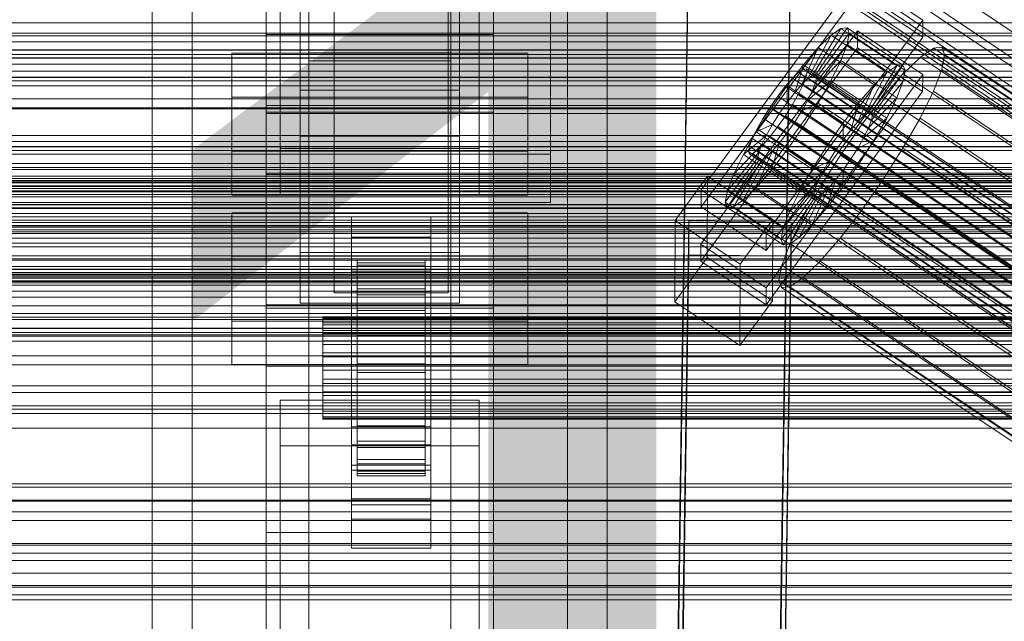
# Model space of a CAD drawing. Header units: millimetres. Extents: x -1970 to 61924, y -58230 to 6847.
# Tile 39 of 256: x -493 to -320, y -35074 to -34968. Entities that reach past the tile are written whole.
import ezdxf

# ---------------------------------------------------------------- set-up
doc = ezdxf.new("R2010")
doc.units = ezdxf.units.MM
for name, color, linetype, lineweight in [('COTAS_O', 1, 'Continuous', 0), ('COTAS_P', 1, 'Continuous', 0), ('frontal_C01', 7, 'Continuous', 0), ('frontal_C02', 7, 'Continuous', 0), ('frontal_C03', 7, 'Continuous', 0), ('frontal_mezcladora', 7, 'Continuous', 0), ('frontal_secador', 7, 'Continuous', 0)]:
    doc.layers.add(name, color=color, linetype=linetype, lineweight=lineweight)
doc.dimstyles.new('R19_100', dxfattribs={"dimtxt": 250, "dimasz": 150, "dimexe": 150, "dimexo": 80, "dimgap": 100, "dimtad": 1, "dimtih": 1, "dimtoh": 1, "dimdsep": 46, "dimcen": 0.09, "dimadec": 0, "dimazin": 0, "dimtfac": 1, "dimtdec": 4, "dimtofl": 0, "dimtmove": 0, "dimatfit": 3, "dimfxl": 1, "dimtolj": 1, "dimtzin": 0, "dimarcsym": 0})

# ---------------------------------------------------------------- blocks, each defined once
blk = doc.blocks.new('DIM_R26_43')
at = {"layer": 'COTAS_P'}
for p, q in [((-1750, -34600), (-1600, -34555)), ((2600, -34600), (2450, -34555)), ((-1750, -35500), (-1750, -34600)), ((-1750, -34600), (2600, -34600)), ((-1750, -34600), (-1600, -34645)), ((2600, -34600), (2450, -34645)), ((2600, -35500), (2600, -34600))]:
    blk.add_line(p, q, dxfattribs=at)
blk.add_text('4350 P', height=250, dxfattribs=at).set_placement((425, -34500))
blk = doc.blocks.new('DIM_R26_47')
at = {"layer": 'COTAS_P'}
for p, q in [((-850, -33400), (-150, -33400)), ((-150, -33400), (-195, -33550)), ((-150, -36000), (-150, -33400)), ((-150, -33400), (-105, -33550)), ((-150, -36000), (-195, -35850)), ((-150, -36000), (-105, -35850)), ((-850, -36000), (-150, -36000))]:
    blk.add_line(p, q, dxfattribs=at)
blk.add_text('2600 P', height=250, rotation=90, dxfattribs=at).set_placement((-250, -34700))
blk = doc.blocks.new('DIM_R26_51')
at = {"layer": 'COTAS_O'}
for p, q in [((-1480, -35300), (-1330, -35255)), ((490, -35300), (340, -35255)), ((-1480, -36000), (-1480, -35300)), ((-1480, -35300), (490, -35300)), ((-1480, -35300), (-1330, -35345)), ((490, -35300), (340, -35345)), ((490, -36000), (490, -35300))]:
    blk.add_line(p, q, dxfattribs=at)
blk.add_text('1970 O', height=250, dxfattribs=at).set_placement((-495, -35200))
blk = doc.blocks.new('DIM_R26_53')
at = {"layer": 'COTAS_O'}
for p, q in [((-1400, -35300), (-1250, -35255)), ((1400, -35300), (1250, -35255)), ((-1400, -36000), (-1400, -35300)), ((-1400, -35300), (1400, -35300)), ((-1400, -35300), (-1250, -35345)), ((1400, -35300), (1250, -35345)), ((1400, -36000), (1400, -35300))]:
    blk.add_line(p, q, dxfattribs=at)
blk.add_text('2800 O', height=250, dxfattribs=at).set_placement((0, -35200))

msp = doc.modelspace()

# ---------------------------------------------------------------- linework, layer by layer
at = {"layer": 'frontal_C01'}
for p, q in [((-470, -35975), (-470, -34599.343)), ((-463, -35975), (-463, -34599.343)), ((-397, -35975), (-397, -34599.343)), ((-390, -35975), (-390, -34599.343)), ((-450, -34970.428), (-450, -34646.889)), ((-410, -34646.889), (-410, -34970.428)), ((-450, -35018.576), (-450, -34695.038)), ((-450, -35019.521), (-450, -34695.982)), ((-410, -35018.576), (-410, -34695.038)), ((-410, -34695.982), (-410, -35019.521)), ((-442.5, -35304.951), (-442.5, -34702.151)), ((-417.5, -34702.151), (-417.5, -35304.951)), ((-447.5, -34990.458), (-447.5, -34711.197)), ((-412.5, -34711.197), (-412.5, -34990.458)), ((-447.5, -34998.546), (-447.5, -34719.286)), ((-412.5, -34998.546), (-412.5, -34719.286)), ((-442.5, -35331.131), (-442.5, -34728.332)), ((-417.5, -35331.131), (-417.5, -34728.332)), ((-450, -35058.04), (-450, -34734.501)), ((-410, -35058.04), (-410, -34734.501)), ((-444, -34980.234), (-444, -34885.653)), ((-416, -34885.653), (-416, -34980.234)), ((-444, -34893.741), (-444, -34988.322)), ((-416, -34988.322), (-416, -34893.741)), ((-378.512, -35140.762), (-375.644, -34945.651)), ((-355.541, -34945.179), (-171.232, -35069.514)), ((-357.646, -34945.896), (-360.514, -35141.007)), ((-357.863, -34949.781), (-173.554, -35074.116)), ((-378.512, -35146.154), (-375.644, -34951.044)), ((-360.514, -35146.4), (-357.646, -34951.289)), ((-352.572, -34951.804), (-168.263, -35076.138)), ((-359.326, -34953.434), (-175.016, -35077.768)), ((-359.83, -34955.889), (-175.521, -35080.223)), ((-355.584, -34954.864), (-171.275, -35079.199)), ((-359.341, -34956.979), (-175.032, -35081.313)), ((-357.893, -34956.629), (-173.584, -35080.964)), ((-410, -34970.428), (-450, -34970.428)), ((-450, -34970.428), (-450, -35018.576)), ((-450, -35293.967), (-450, -34970.428)), ((-410, -35018.576), (-410, -34970.428)), ((-410, -34970.428), (-410, -35293.967)), ((-456, -34990.98), (-456, -34973.724)), ((-456, -34973.724), (-404, -34973.724)), ((-456, -34981.428), (-456, -34973.724)), ((-404, -34973.724), (-404, -34990.98)), ((-404, -34973.724), (-404, -34981.428)), ((-416, -34980.234), (-444, -34980.234)), ((-444, -34980.234), (-444, -34988.322)), ((-416, -34988.322), (-416, -34980.234)), ((-404, -34981.428), (-456, -34981.428)), ((-456, -34981.428), (-456, -34998.684)), ((-404, -34998.684), (-404, -34981.428)), ((-450, -34995.08), (-450, -34984.295)), ((-450, -34984.295), (450, -34984.295)), ((-450, -35017.999), (-450, -34984.295)), ((-444, -34988.322), (-416, -34988.322)), ((-412.5, -34990.458), (-447.5, -34990.458)), ((-447.5, -34990.458), (-447.5, -34998.546)), ((-412.5, -34998.546), (-412.5, -34990.458)), ((-404, -34990.98), (-456, -34990.98)), ((-456, -34990.98), (-456, -34998.684)), ((-404, -34998.684), (-404, -34990.98)), ((450, -34995.08), (-450, -34995.08)), ((-450, -34995.08), (-450, -35028.784)), ((-456, -34998.684), (-404, -34998.684)), ((-447.5, -34998.546), (-412.5, -34998.546)), ((450, -35017.999), (-450, -35017.999)), ((-450, -35017.999), (-450, -35028.784)), ((-450, -35018.576), (-410, -35018.576)), ((-450, -35342.115), (-450, -35018.576)), ((-410, -35019.521), (-450, -35019.521)), ((-450, -35019.521), (-450, -35058.04)), ((-450, -35343.06), (-450, -35019.521)), ((-410, -35342.115), (-410, -35018.576)), ((-410, -35058.04), (-410, -35019.521)), ((-410, -35019.521), (-410, -35343.06)), ((-450, -35028.784), (450, -35028.784)), ((-447.5, -35042.824), (-447.5, -35034.736)), ((-447.5, -35034.736), (-412.5, -35034.736)), ((-447.5, -35313.997), (-447.5, -35034.736)), ((-412.5, -35034.736), (-412.5, -35042.824)), ((-412.5, -35034.736), (-412.5, -35313.997)), ((-412.5, -35042.824), (-447.5, -35042.824)), ((-447.5, -35322.085), (-447.5, -35042.824)), ((-412.5, -35322.085), (-412.5, -35042.824)), ((-450, -35058.04), (-410, -35058.04)), ((-450, -35381.578), (-450, -35058.04)), ((-410, -35381.578), (-410, -35058.04))]:
    msp.add_line(p, q, dxfattribs=at)
at = {"layer": 'frontal_C02'}
for p, q in [((-470, -35975), (-470, -33530.372)), ((-463, -35975), (-463, -33530.372)), ((-397, -35975), (-397, -33530.372)), ((-390, -35975), (-390, -33530.372)), ((-470, -35975), (-470, -34035.57)), ((-463, -35975), (-463, -34035.57)), ((-397, -35975), (-397, -34035.57)), ((-390, -35975), (-390, -34035.57)), ((-442.5, -34973.672), (-442.5, -34434.646)), ((-417.5, -34973.672), (-417.5, -34434.646)), ((-450, -34984.093), (-450, -34626.431)), ((-410, -34984.093), (-410, -34626.431)), ((-450, -35117.436), (-450, -34759.774)), ((-410, -34759.774), (-410, -35117.436)), ((-450, -35155.618), (-450, -34797.956)), ((-410, -35155.618), (-410, -34797.956)), ((-470, -35975), (-470, -34840.309)), ((-463, -35975), (-463, -34840.309)), ((-397, -35975), (-397, -34840.309)), ((-390, -35975), (-390, -34840.309)), ((-438, -35009.912), (-438, -34862.689)), ((-418, -34862.689), (-418, -35009.912)), ((-438, -34868.65), (-438, -35015.873)), ((-418, -35015.873), (-418, -34868.65)), ((-444, -35008.764), (-444, -34913.413)), ((-416, -34913.413), (-416, -35008.764)), ((-444, -34922.355), (-444, -35017.705)), ((-416, -35017.705), (-416, -34922.355)), ((-450, -34936.365), (-450, -34984.093)), ((-450, -35294.027), (-450, -34936.365)), ((-410, -34984.093), (-410, -34936.365)), ((-410, -34936.365), (-410, -35294.027)), ((-442.5, -34945.388), (-442.5, -34975.07)), ((-442.5, -35121.685), (-442.5, -34945.388)), ((-417.5, -34975.07), (-417.5, -34945.388)), ((-417.5, -34945.388), (-417.5, -35121.685)), ((-442.5, -34973.672), (-442.5, -34946.786)), ((-417.5, -34946.786), (-417.5, -34973.672)), ((-450, -34982.905), (-450, -34949.495)), ((-373.501, -34997.783), (-345.969, -34960.261)), ((-345.969, -34960.261), (-334.501, -34967.93)), ((-450, -34961.417), (-450, -34994.827)), ((-345.981, -34963.241), (-373.513, -35000.764)), ((-334.513, -34970.91), (-345.981, -34963.241)), ((-334.501, -34967.93), (-362.033, -35005.452)), ((-334.501, -34967.93), (-334.513, -34970.91)), ((-373.539, -35007.321), (-346.008, -34969.798)), ((-353.892, -34977.613), (-348.918, -34969.353)), ((-353.378, -34977.557), (-347.835, -34969.235)), ((-348.918, -34969.353), (-350.645, -34970.54)), ((-347.835, -34969.235), (-348.918, -34969.353)), ((-348.918, -34969.353), (-339.088, -34975.926)), ((-347.835, -34969.235), (-338.005, -34975.808)), ((-347.47, -34970.194), (-347.835, -34969.235)), ((-346.02, -34972.779), (-346.008, -34969.798)), ((-346.008, -34969.798), (-334.539, -34977.467)), ((-362.045, -35008.433), (-334.513, -34970.91)), ((-354.71, -34978.175), (-350.645, -34970.54)), ((-353.205, -34978.012), (-347.47, -34970.194)), ((-350.645, -34970.54), (-352.899, -34972.716)), ((-350.645, -34970.54), (-340.816, -34977.114)), ((-347.847, -34972.166), (-347.47, -34970.194)), ((-347.47, -34970.194), (-337.64, -34976.768)), ((-346.02, -34972.779), (-373.551, -35010.301)), ((-355.777, -34979.206), (-352.899, -34972.716)), ((-352.899, -34972.716), (-355.525, -34975.733)), ((-353.384, -34978.946), (-347.847, -34972.166)), ((-352.899, -34972.716), (-343.069, -34979.29)), ((-348.941, -34975.016), (-347.847, -34972.166)), ((-347.847, -34972.166), (-338.017, -34978.74)), ((-334.551, -34980.448), (-346.02, -34972.779)), ((-332.629, -34972.831), (-334.938, -34974.419)), ((-331.181, -34972.673), (-332.629, -34972.831)), ((-332.629, -34972.831), (-148.32, -35096.086)), ((-330.692, -34973.956), (-331.181, -34972.673)), ((-331.181, -34972.673), (-146.872, -35095.928)), ((-417.5, -34973.672), (-442.5, -34973.672)), ((-442.5, -34975.07), (-417.5, -34975.07)), ((-442.5, -35151.368), (-442.5, -34975.07)), ((-417.5, -35151.368), (-417.5, -34975.07)), ((-353.902, -34980.295), (-348.941, -34975.016)), ((-350.678, -34978.549), (-348.941, -34975.016)), ((-348.941, -34975.016), (-339.111, -34981.589)), ((-334.938, -34974.419), (-337.95, -34977.328)), ((-334.938, -34974.419), (-150.629, -35097.673)), ((-331.197, -34976.592), (-330.692, -34973.956)), ((-330.692, -34973.956), (-146.383, -35097.211)), ((-355.525, -34975.733), (-358.345, -34979.384)), ((-357.021, -34980.635), (-355.525, -34975.733)), ((-355.53, -34976.517), (-356.348, -34977.08)), ((-355.017, -34976.461), (-355.53, -34976.517)), ((-355.53, -34976.517), (-141.731, -35119.493)), ((-355.525, -34975.733), (-345.695, -34982.306)), ((-355.022, -34977.85), (-354.844, -34976.916)), ((-354.844, -34976.916), (-355.017, -34976.461)), ((-355.017, -34976.461), (-141.218, -35119.437)), ((-354.844, -34976.916), (-141.045, -35119.891)), ((-339.088, -34975.926), (-344.062, -34984.186)), ((-338.005, -34975.808), (-343.549, -34984.131)), ((-337.64, -34976.768), (-343.376, -34984.585)), ((-340.816, -34977.114), (-339.088, -34975.926)), ((-339.088, -34975.926), (-338.005, -34975.808)), ((-337.64, -34976.768), (-338.017, -34978.74)), ((-338.005, -34975.808), (-337.64, -34976.768)), ((-332.659, -34980.402), (-331.197, -34976.592)), ((-331.197, -34976.592), (-146.887, -35099.847)), ((-334.539, -34977.467), (-362.071, -35014.99)), ((-357.415, -34978.111), (-358.659, -34979.539)), ((-356.348, -34977.08), (-357.415, -34978.111)), ((-357.415, -34978.111), (-143.617, -35121.086)), ((-356.348, -34977.08), (-142.549, -35120.055)), ((-355.777, -34979.206), (-354.71, -34978.175)), ((-355.541, -34979.2), (-355.022, -34977.85)), ((-355.022, -34977.85), (-141.224, -35120.825)), ((-354.725, -34981.969), (-350.678, -34978.549)), ((-354.71, -34978.175), (-353.892, -34977.613)), ((-344.88, -34984.749), (-354.71, -34978.175)), ((-353.892, -34977.613), (-353.378, -34977.557)), ((-344.062, -34984.186), (-353.892, -34977.613)), ((-353.205, -34978.012), (-353.384, -34978.946)), ((-343.549, -34984.131), (-353.378, -34977.557)), ((-353.378, -34977.557), (-353.205, -34978.012)), ((-343.376, -34984.585), (-353.205, -34978.012)), ((-352.938, -34982.525), (-350.678, -34978.549)), ((-350.678, -34978.549), (-340.848, -34985.123)), ((-340.816, -34977.114), (-344.88, -34984.749)), ((-343.069, -34979.29), (-340.816, -34977.114)), ((-337.95, -34977.328), (-341.461, -34981.36)), ((-337.95, -34977.328), (-153.641, -35100.582)), ((-334.539, -34977.467), (-334.551, -34980.448)), ((-358.345, -34979.384), (-361.166, -34983.421)), ((-358.659, -34979.539), (-359.995, -34981.269)), ((-358.659, -34979.539), (-144.861, -35122.515)), ((-358.345, -34979.384), (-358.357, -34982.365)), ((-348.515, -34985.958), (-358.345, -34979.384)), ((-357.021, -34980.635), (-355.777, -34979.206)), ((-356.363, -34980.873), (-355.541, -34979.2)), ((-345.947, -34985.78), (-355.777, -34979.206)), ((-355.541, -34979.2), (-141.742, -35122.175)), ((-353.902, -34980.295), (-354.725, -34981.969)), ((-353.384, -34978.946), (-353.902, -34980.295)), ((-344.073, -34986.869), (-353.902, -34980.295)), ((-343.554, -34985.519), (-353.384, -34978.946)), ((-343.069, -34979.29), (-345.947, -34985.78)), ((-345.695, -34982.306), (-343.069, -34979.29)), ((-338.017, -34978.74), (-343.554, -34985.519)), ((-338.017, -34978.74), (-339.111, -34981.589)), ((-334.981, -34985.125), (-332.659, -34980.402)), ((-332.659, -34980.402), (-148.35, -35103.656)), ((-362.083, -35017.97), (-334.551, -34980.448)), ((-359.995, -34981.269), (-361.332, -34983.181)), ((-146.196, -35124.244), (-359.995, -34981.269)), ((-358.357, -34982.365), (-357.021, -34980.635)), ((-357.434, -34982.757), (-356.363, -34980.873)), ((-347.191, -34987.209), (-357.021, -34980.635)), ((-356.363, -34980.873), (-142.565, -35123.849)), ((-354.725, -34981.969), (-355.796, -34983.852)), ((-344.895, -34988.543), (-354.725, -34981.969)), ((-341.461, -34981.36), (-345.231, -34986.241)), ((-339.111, -34981.589), (-344.073, -34986.869)), ((-341.461, -34981.36), (-157.152, -35104.615)), ((-339.111, -34981.589), (-340.848, -34985.123)), ((450, -34982.905), (-450, -34982.905)), ((-450, -34982.905), (-450, -34994.827)), ((-361.166, -34983.421), (-363.797, -34987.569)), ((-361.332, -34983.181), (-362.578, -34985.146)), ((-361.332, -34983.181), (-147.533, -35126.157)), ((-359.693, -34984.277), (-361.166, -34983.421)), ((-361.166, -34983.421), (-351.336, -34989.995)), ((-359.693, -34984.277), (-358.357, -34982.365)), ((-358.68, -34984.722), (-357.434, -34982.757)), ((-358.357, -34982.365), (-348.527, -34988.938)), ((-357.434, -34982.757), (-143.635, -35125.732)), ((-355.796, -34983.852), (-357.042, -34985.817)), ((-355.796, -34983.852), (-352.938, -34982.525)), ((-345.966, -34990.426), (-355.796, -34983.852)), ((-355.569, -34986.673), (-352.938, -34982.525)), ((-352.938, -34982.525), (-343.108, -34989.099)), ((-348.515, -34985.958), (-345.695, -34982.306)), ((-345.695, -34982.306), (-347.191, -34987.209)), ((-450, -34984.093), (-410, -34984.093)), ((-450, -35341.755), (-450, -34984.093)), ((-410, -35341.755), (-410, -34984.093)), ((-362.578, -34985.146), (-363.648, -34987.029)), ((-362.578, -34985.146), (-148.779, -35128.121)), ((-360.939, -34986.242), (-359.693, -34984.277)), ((-360.017, -34986.634), (-358.68, -34984.722)), ((-349.863, -34990.85), (-359.693, -34984.277)), ((-358.68, -34984.722), (-144.881, -35127.697)), ((-344.88, -34984.749), (-345.947, -34985.78)), ((-340.848, -34985.123), (-344.895, -34988.543)), ((-344.062, -34984.186), (-344.88, -34984.749)), ((-344.073, -34986.869), (-343.554, -34985.519)), ((-343.549, -34984.131), (-344.062, -34984.186)), ((-343.554, -34985.519), (-343.376, -34984.585)), ((-343.376, -34984.585), (-343.549, -34984.131)), ((-340.848, -34985.123), (-343.108, -34989.099)), ((-338.003, -34990.44), (-334.981, -34985.125)), ((-334.981, -34985.125), (-150.672, -35108.379)), ((-363.648, -34987.029), (-364.471, -34988.703)), ((-360.939, -34986.242), (-363.797, -34987.569)), ((-363.648, -34987.029), (-149.85, -35130.005)), ((-362.01, -34988.125), (-360.939, -34986.242)), ((-361.352, -34988.363), (-360.017, -34986.634)), ((-351.109, -34992.815), (-360.939, -34986.242)), ((-360.017, -34986.634), (-146.218, -35129.609)), ((-358.39, -34990.71), (-355.569, -34986.673)), ((-357.042, -34985.817), (-358.378, -34987.73)), ((-357.042, -34985.817), (-355.569, -34986.673)), ((-347.212, -34992.391), (-357.042, -34985.817)), ((-355.569, -34986.673), (-345.739, -34993.246)), ((-351.336, -34989.995), (-348.515, -34985.958)), ((-345.231, -34986.241), (-349.002, -34991.638)), ((-348.527, -34988.938), (-348.515, -34985.958)), ((-347.191, -34987.209), (-348.527, -34988.938)), ((-345.947, -34985.78), (-347.191, -34987.209)), ((-160.922, -35109.496), (-345.231, -34986.241)), ((-344.895, -34988.543), (-344.073, -34986.869)), ((-363.797, -34987.569), (-366.057, -34991.545)), ((-362.01, -34988.125), (-366.057, -34991.545)), ((-364.471, -34988.703), (-364.989, -34990.053)), ((-364.471, -34988.703), (-150.672, -35131.678)), ((-363.797, -34987.569), (-353.967, -34994.143)), ((-362.833, -34989.799), (-362.01, -34988.125)), ((-362.596, -34989.792), (-361.352, -34988.363)), ((-352.18, -34994.699), (-362.01, -34988.125)), ((-361.352, -34988.363), (-147.554, -35131.339)), ((-358.378, -34987.73), (-359.714, -34989.459)), ((-358.378, -34987.73), (-358.39, -34990.71)), ((-348.548, -34994.303), (-358.378, -34987.73)), ((-348.527, -34988.938), (-349.863, -34990.85)), ((-345.966, -34990.426), (-344.895, -34988.543)), ((-362.833, -34989.799), (-367.794, -34995.078)), ((-364.989, -34990.053), (-365.168, -34990.987)), ((-364.989, -34990.053), (-151.191, -35133.028)), ((-363.664, -34990.823), (-362.596, -34989.792)), ((-363.351, -34991.148), (-362.833, -34989.799)), ((-353.003, -34996.372), (-362.833, -34989.799)), ((-362.596, -34989.792), (-148.798, -35132.768)), ((-359.714, -34989.459), (-361.21, -34994.361)), ((-361.21, -34994.361), (-358.39, -34990.71)), ((-359.714, -34989.459), (-360.958, -34990.888)), ((-349.884, -34996.033), (-359.714, -34989.459)), ((-358.39, -34990.71), (-348.56, -34997.284)), ((-353.967, -34994.143), (-351.336, -34989.995)), ((-351.336, -34989.995), (-349.863, -34990.85)), ((-347.212, -34992.391), (-345.966, -34990.426)), ((-343.108, -34989.099), (-345.966, -34990.426)), ((-343.108, -34989.099), (-345.739, -34993.246)), ((-341.52, -34995.985), (-338.003, -34990.44)), ((-338.003, -34990.44), (-153.694, -35113.695)), ((-363.53, -34992.082), (-369.265, -34999.9)), ((-363.357, -34992.537), (-368.9, -35000.859)), ((-363.351, -34991.148), (-368.888, -34997.928)), ((-362.843, -34992.481), (-367.817, -35000.741)), ((-366.057, -34991.545), (-367.794, -34995.078)), ((-362.025, -34991.919), (-366.09, -34999.554)), ((-366.057, -34991.545), (-356.228, -34998.119)), ((-365.168, -34990.987), (-364.995, -34991.441)), ((-365.168, -34990.987), (-151.369, -35133.962)), ((-364.995, -34991.441), (-364.482, -34991.386)), ((-364.995, -34991.441), (-151.196, -35134.417)), ((-364.482, -34991.386), (-363.664, -34990.823)), ((-364.482, -34991.386), (-150.683, -35134.361)), ((-360.958, -34990.888), (-363.836, -34997.378)), ((-363.664, -34990.823), (-149.865, -35133.798)), ((-363.53, -34992.082), (-363.351, -34991.148)), ((-363.357, -34992.537), (-363.53, -34992.082)), ((-353.7, -34998.656), (-363.53, -34992.082)), ((-362.843, -34992.481), (-363.357, -34992.537)), ((-353.527, -34999.111), (-363.357, -34992.537)), ((-353.521, -34997.722), (-363.351, -34991.148)), ((-362.025, -34991.919), (-362.843, -34992.481)), ((-353.014, -34999.055), (-362.843, -34992.481)), ((-360.958, -34990.888), (-362.025, -34991.919)), ((-352.196, -34998.492), (-362.025, -34991.919)), ((-351.128, -34997.461), (-360.958, -34990.888)), ((-349.002, -34991.638), (-352.519, -34997.183)), ((-349.863, -34990.85), (-351.109, -34992.815)), ((-349.002, -34991.638), (-164.693, -35114.893)), ((-348.548, -34994.303), (-347.212, -34992.391)), ((-345.739, -34993.246), (-347.212, -34992.391)), ((-356.228, -34998.119), (-353.967, -34994.143)), ((-353.967, -34994.143), (-351.109, -34992.815)), ((-351.109, -34992.815), (-352.18, -34994.699)), ((-345.739, -34993.246), (-348.56, -34997.284)), ((-450, -34994.827), (450, -34994.827)), ((-378.086, -35003.143), (-372.35, -34995.326)), ((-372.408, -35009.632), (-372.35, -34995.326)), ((-372.35, -34995.326), (-360.882, -35002.995)), ((-367.794, -34995.078), (-368.888, -34997.928)), ((-367.794, -34995.078), (-357.964, -35001.652)), ((-363.836, -34997.378), (-361.21, -34994.361)), ((-361.21, -34994.361), (-351.38, -35000.935)), ((-356.228, -34998.119), (-352.18, -34994.699)), ((-352.18, -34994.699), (-353.003, -34996.372)), ((-349.884, -34996.033), (-348.548, -34994.303)), ((-348.56, -34997.284), (-348.548, -34994.303)), ((-345.291, -35001.382), (-341.52, -34995.985)), ((-341.52, -34995.985), (-157.211, -35119.24)), ((-366.09, -34999.554), (-363.836, -34997.378)), ((-363.836, -34997.378), (-354.006, -35003.951)), ((-359.058, -35004.501), (-353.521, -34997.722)), ((-357.964, -35001.652), (-353.003, -34996.372)), ((-352.519, -34997.183), (-355.541, -35002.499)), ((-354.006, -35003.951), (-351.128, -34997.461)), ((-353.521, -34997.722), (-353.7, -34998.656)), ((-353.003, -34996.372), (-353.521, -34997.722)), ((-352.519, -34997.183), (-168.21, -35120.438)), ((-352.196, -34998.492), (-351.128, -34997.461)), ((-351.38, -35000.935), (-349.884, -34996.033)), ((-348.56, -34997.284), (-351.38, -35000.935)), ((-351.128, -34997.461), (-349.884, -34996.033)), ((-373.501, -34997.783), (-373.513, -35000.764)), ((-362.033, -35005.452), (-373.501, -34997.783)), ((-368.888, -34997.928), (-369.265, -34999.9)), ((-368.888, -34997.928), (-359.058, -35004.501)), ((-359.436, -35006.473), (-353.7, -34998.656)), ((-359.07, -35007.433), (-353.527, -34999.111)), ((-357.987, -35007.315), (-353.014, -34999.055)), ((-357.964, -35001.652), (-356.228, -34998.119)), ((-356.26, -35006.127), (-352.196, -34998.492)), ((-353.7, -34998.656), (-353.527, -34999.111)), ((-353.527, -34999.111), (-353.014, -34999.055)), ((-353.014, -34999.055), (-352.196, -34998.492)), ((-373.513, -35000.764), (-362.045, -35008.433)), ((-369.265, -34999.9), (-368.9, -35000.859)), ((-369.265, -34999.9), (-359.436, -35006.473)), ((-368.9, -35000.859), (-367.817, -35000.741)), ((-368.9, -35000.859), (-359.07, -35007.433)), ((-367.817, -35000.741), (-366.09, -34999.554)), ((-367.817, -35000.741), (-357.987, -35007.315)), ((-366.09, -34999.554), (-356.26, -35006.127)), ((-351.38, -35000.935), (-354.006, -35003.951)), ((-456, -35020.863), (-456, -35001.788)), ((-456, -35001.788), (-404, -35001.788)), ((-456, -35009.424), (-456, -35001.788)), ((-435, -35006.094), (-435, -35002.517)), ((-435, -35002.517), (-421, -35002.517)), ((-435, -35042.608), (-435, -35002.517)), ((-421, -35002.517), (-421, -35006.094)), ((-421, -35002.517), (-421, -35042.608)), ((-404, -35001.788), (-404, -35020.863)), ((-404, -35001.788), (-404, -35009.424)), ((-359.058, -35004.501), (-357.964, -35001.652)), ((-355.541, -35002.499), (-357.863, -35007.222)), ((-355.541, -35002.499), (-171.232, -35125.753)), ((-349.061, -35006.263), (-345.291, -35001.382)), ((-345.291, -35001.382), (-160.982, -35124.637)), ((-378.512, -35196.616), (-375.644, -35003.211)), ((-378.086, -35003.143), (-378.143, -35017.449)), ((-366.618, -35010.812), (-378.086, -35003.143)), ((-375.644, -35009.172), (-375.644, -35003.211)), ((-375.644, -35003.211), (-357.646, -35003.454)), ((-360.882, -35002.995), (-366.618, -35010.812)), ((-360.882, -35002.995), (-360.939, -35017.301)), ((-357.646, -35003.454), (-360.514, -35196.859)), ((-359.436, -35006.473), (-359.058, -35004.501)), ((-357.646, -35003.454), (-357.646, -35009.416)), ((-354.006, -35003.951), (-356.26, -35006.127)), ((-421, -35006.094), (-435, -35006.094)), ((-435, -35006.094), (-435, -35046.185)), ((-421, -35046.185), (-421, -35006.094)), ((-362.045, -35008.433), (-362.033, -35005.452)), ((-356.26, -35006.127), (-357.987, -35007.315)), ((-352.572, -35010.296), (-349.061, -35006.263)), ((-349.061, -35006.263), (-164.752, -35129.518)), ((-373.539, -35007.321), (-373.551, -35010.301)), ((-362.071, -35014.99), (-373.539, -35007.321)), ((-359.07, -35007.433), (-359.436, -35006.473)), ((-357.863, -35007.222), (-359.326, -35011.031)), ((-357.987, -35007.315), (-359.07, -35007.433)), ((-357.863, -35007.222), (-173.554, -35130.477)), ((-404, -35009.424), (-456, -35009.424)), ((-456, -35009.424), (-456, -35028.499)), ((-416, -35008.764), (-444, -35008.764)), ((-444, -35008.764), (-444, -35017.705)), ((-416, -35017.705), (-416, -35008.764)), ((-404, -35028.499), (-404, -35009.424)), ((-378.512, -35202.577), (-375.644, -35009.172)), ((-372.408, -35009.632), (-378.143, -35017.449)), ((-357.646, -35009.416), (-375.644, -35009.172)), ((-360.939, -35017.301), (-372.408, -35009.632)), ((-360.514, -35202.821), (-357.646, -35009.416)), ((-418, -35009.912), (-438, -35009.912)), ((-438, -35009.912), (-438, -35015.873)), ((-434, -35020.127), (-434, -35010.136)), ((-434, -35010.136), (-434, -35010.582)), ((-434, -35010.136), (-422, -35010.136)), ((-434, -35010.983), (-434, -35010.136)), ((-434, -35020.339), (-434, -35010.582)), ((-434, -35010.582), (-434, -35012.291)), ((-434, -35010.582), (-422, -35010.582)), ((-434, -35020.529), (-434, -35010.983)), ((-434, -35010.983), (-422, -35010.983)), ((-434, -35013.067), (-434, -35010.983)), ((-422, -35010.582), (-422, -35010.136)), ((-422, -35010.136), (-422, -35020.127)), ((-422, -35010.136), (-422, -35010.983)), ((-422, -35012.291), (-422, -35010.582)), ((-422, -35010.582), (-422, -35020.339)), ((-422, -35010.983), (-422, -35020.529)), ((-422, -35010.983), (-422, -35013.067)), ((-418, -35015.873), (-418, -35009.912)), ((-373.551, -35010.301), (-362.083, -35017.97)), ((-366.675, -35025.118), (-366.618, -35010.812)), ((-359.326, -35011.031), (-359.83, -35013.667)), ((-359.326, -35011.031), (-175.016, -35134.286)), ((-355.584, -35013.205), (-352.572, -35010.296)), ((-352.572, -35010.296), (-168.263, -35133.55)), ((-435, -35015.632), (-435, -35012.055)), ((-435, -35012.055), (-421, -35012.055)), ((-435, -35052.146), (-435, -35012.055)), ((-434, -35021.148), (-434, -35012.291)), ((-434, -35012.291), (-434, -35015.147)), ((-434, -35012.291), (-422, -35012.291)), ((-434, -35021.516), (-434, -35013.067)), ((-434, -35013.067), (-422, -35013.067)), ((-434, -35016.245), (-434, -35013.067)), ((-422, -35015.147), (-422, -35012.291)), ((-422, -35012.291), (-422, -35021.148)), ((-422, -35013.067), (-422, -35021.516)), ((-422, -35013.067), (-422, -35016.245)), ((-421, -35012.055), (-421, -35015.632)), ((-421, -35012.055), (-421, -35052.146)), ((-357.893, -35014.793), (-355.584, -35013.205)), ((-355.584, -35013.205), (-171.275, -35136.46)), ((-362.083, -35017.97), (-362.071, -35014.99)), ((-359.83, -35013.667), (-359.341, -35014.95)), ((-359.83, -35013.667), (-175.521, -35136.922)), ((-359.341, -35014.95), (-357.893, -35014.793)), ((-359.341, -35014.95), (-175.032, -35138.205)), ((-357.893, -35014.793), (-173.584, -35138.047)), ((-438, -35015.873), (-418, -35015.873)), ((-421, -35015.632), (-435, -35015.632)), ((-435, -35015.632), (-435, -35055.723)), ((-434, -35022.501), (-434, -35015.147)), ((-434, -35015.147), (-434, -35018.956)), ((-434, -35015.147), (-422, -35015.147)), ((-434, -35023.021), (-434, -35016.245)), ((-434, -35016.245), (-422, -35016.245)), ((-434, -35020.3), (-434, -35016.245)), ((-422, -35018.956), (-422, -35015.147)), ((-422, -35015.147), (-422, -35022.501)), ((-422, -35016.245), (-422, -35023.021)), ((-422, -35016.245), (-422, -35020.3)), ((-421, -35055.723), (-421, -35015.632)), ((-444, -35017.705), (-416, -35017.705)), ((-378.143, -35017.449), (-366.675, -35025.118)), ((-366.675, -35025.118), (-360.939, -35017.301)), ((-440, -35020.529), (-440, -35020.127)), ((-440, -35020.127), (-440, -35020.339)), ((-440, -35020.127), (440, -35020.127)), ((-434, -35024.305), (-434, -35018.956)), ((-434, -35018.956), (-434, -35023.457)), ((-434, -35018.956), (-422, -35018.956)), ((-434, -35020.339), (-434, -35020.127)), ((-422, -35020.127), (-434, -35020.127)), ((-434, -35020.127), (-434, -35020.529)), ((-422, -35023.457), (-422, -35018.956)), ((-422, -35018.956), (-422, -35024.305)), ((-422, -35020.127), (-422, -35020.339)), ((-422, -35020.529), (-422, -35020.127)), ((-404, -35020.863), (-456, -35020.863)), ((-456, -35020.863), (-456, -35028.499)), ((-440, -35020.339), (-440, -35021.148)), ((-440, -35020.339), (440, -35020.339)), ((-440, -35021.516), (-440, -35020.529)), ((-440, -35020.529), (440, -35020.529)), ((-440, -35021.148), (-440, -35022.501)), ((-440, -35021.148), (440, -35021.148)), ((-440, -35023.021), (-440, -35021.516)), ((-440, -35021.516), (440, -35021.516)), ((-434, -35024.942), (-434, -35020.3)), ((-434, -35020.3), (-422, -35020.3)), ((-434, -35024.956), (-434, -35020.3)), ((-434, -35021.148), (-434, -35020.339)), ((-422, -35020.339), (-434, -35020.339)), ((-422, -35020.529), (-434, -35020.529)), ((-434, -35020.529), (-434, -35021.516)), ((-434, -35022.501), (-434, -35021.148)), ((-422, -35021.148), (-434, -35021.148)), ((-422, -35021.516), (-434, -35021.516)), ((-434, -35021.516), (-434, -35023.021)), ((-422, -35020.3), (-422, -35024.942)), ((-422, -35020.3), (-422, -35024.956)), ((-422, -35020.339), (-422, -35021.148)), ((-422, -35021.516), (-422, -35020.529)), ((-422, -35021.148), (-422, -35022.501)), ((-422, -35023.021), (-422, -35021.516)), ((-404, -35028.499), (-404, -35020.863)), ((-440, -35022.501), (-440, -35024.305)), ((-440, -35022.501), (440, -35022.501)), ((-440, -35024.942), (-440, -35023.021)), ((-440, -35023.021), (440, -35023.021)), ((-434, -35024.305), (-434, -35022.501)), ((-422, -35022.501), (-434, -35022.501)), ((-422, -35023.021), (-434, -35023.021)), ((-434, -35023.021), (-434, -35024.942)), ((-434, -35023.457), (-434, -35026.437)), ((-422, -35023.457), (-434, -35023.457)), ((-434, -35023.457), (-434, -35028.344)), ((-422, -35022.501), (-422, -35024.305)), ((-422, -35024.942), (-422, -35023.021)), ((-422, -35026.437), (-422, -35023.457)), ((-422, -35028.344), (-422, -35023.457)), ((-440, -35024.305), (-440, -35026.437)), ((-440, -35024.305), (440, -35024.305)), ((-440, -35027.148), (-440, -35024.942)), ((-440, -35024.942), (440, -35024.942)), ((-434, -35026.437), (-434, -35024.305)), ((-422, -35024.305), (-434, -35024.305)), ((-422, -35024.942), (-434, -35024.942)), ((-434, -35024.942), (-434, -35027.148)), ((-434, -35027.148), (-434, -35024.956)), ((-434, -35024.956), (-422, -35024.956)), ((-434, -35029.896), (-434, -35024.956)), ((-422, -35024.305), (-422, -35026.437)), ((-422, -35027.148), (-422, -35024.942)), ((-422, -35024.956), (-422, -35027.148)), ((-422, -35024.956), (-422, -35029.896)), ((-440, -35026.437), (-440, -35028.752)), ((440, -35026.437), (-440, -35026.437)), ((-440, -35029.487), (-440, -35027.148)), ((-440, -35027.148), (440, -35027.148)), ((-434, -35026.437), (-422, -35026.437)), ((-434, -35028.752), (-434, -35026.437)), ((-422, -35027.148), (-434, -35027.148)), ((-434, -35027.148), (-434, -35029.487)), ((-422, -35026.437), (-422, -35028.752)), ((-422, -35029.487), (-422, -35027.148)), ((-456, -35028.499), (-404, -35028.499)), ((-440, -35028.752), (-440, -35031.092)), ((-440, -35028.752), (440, -35028.752)), ((-434, -35028.752), (-434, -35028.344)), ((-434, -35028.344), (-434, -35033.284)), ((-434, -35028.344), (-422, -35028.344)), ((-434, -35031.092), (-434, -35028.752)), ((-422, -35028.752), (-434, -35028.752)), ((-422, -35033.284), (-422, -35028.344)), ((-422, -35028.344), (-422, -35028.752)), ((-422, -35028.752), (-422, -35031.092)), ((-440, -35031.802), (-440, -35029.487)), ((-440, -35029.487), (440, -35029.487)), ((-434, -35029.487), (-434, -35029.896)), ((-422, -35029.487), (-434, -35029.487)), ((-434, -35029.487), (-434, -35031.802)), ((-434, -35029.896), (-422, -35029.896)), ((-434, -35034.783), (-434, -35029.896)), ((-422, -35029.896), (-422, -35029.487)), ((-422, -35031.802), (-422, -35029.487)), ((-422, -35029.896), (-422, -35034.783)), ((-440, -35031.092), (-440, -35033.298)), ((-440, -35031.092), (440, -35031.092)), ((-440, -35033.934), (-440, -35031.802)), ((-440, -35031.802), (440, -35031.802)), ((-434, -35033.298), (-434, -35031.092)), ((-434, -35031.092), (-434, -35033.284)), ((-422, -35031.092), (-434, -35031.092)), ((-434, -35031.802), (-434, -35034.783)), ((-422, -35031.802), (-434, -35031.802)), ((-434, -35031.802), (-434, -35033.934)), ((-422, -35033.284), (-422, -35031.092)), ((-422, -35031.092), (-422, -35033.298)), ((-422, -35034.783), (-422, -35031.802)), ((-422, -35033.934), (-422, -35031.802)), ((-440, -35033.298), (-440, -35035.219)), ((-440, -35033.298), (440, -35033.298)), ((-440, -35035.738), (-440, -35033.934)), ((-440, -35033.934), (440, -35033.934)), ((-434, -35033.284), (-434, -35037.94)), ((-434, -35033.284), (-422, -35033.284)), ((-434, -35035.219), (-434, -35033.298)), ((-434, -35033.298), (-434, -35037.94)), ((-422, -35033.298), (-434, -35033.298)), ((-434, -35033.934), (-434, -35039.284)), ((-422, -35033.934), (-434, -35033.934)), ((-434, -35033.934), (-434, -35035.738)), ((-422, -35037.94), (-422, -35033.284)), ((-422, -35037.94), (-422, -35033.298)), ((-422, -35033.298), (-422, -35035.219)), ((-422, -35039.284), (-422, -35033.934)), ((-422, -35035.738), (-422, -35033.934)), ((-440, -35035.219), (-440, -35036.724)), ((-440, -35035.219), (440, -35035.219)), ((-440, -35037.091), (-440, -35035.738)), ((-440, -35035.738), (440, -35035.738)), ((-434, -35034.783), (-422, -35034.783)), ((-434, -35039.284), (-434, -35034.783)), ((-434, -35036.724), (-434, -35035.219)), ((-434, -35035.219), (-434, -35041.995)), ((-422, -35035.219), (-434, -35035.219)), ((-434, -35035.738), (-434, -35043.092)), ((-422, -35035.738), (-434, -35035.738)), ((-434, -35035.738), (-434, -35037.091)), ((-422, -35034.783), (-422, -35039.284)), ((-422, -35041.995), (-422, -35035.219)), ((-422, -35035.219), (-422, -35036.724)), ((-422, -35043.092), (-422, -35035.738)), ((-422, -35037.091), (-422, -35035.738)), ((-440, -35036.724), (-440, -35037.711)), ((-440, -35036.724), (440, -35036.724)), ((-440, -35037.901), (-440, -35037.091)), ((-440, -35037.091), (440, -35037.091)), ((-434, -35037.711), (-434, -35036.724)), ((-434, -35036.724), (-434, -35045.173)), ((-422, -35036.724), (-434, -35036.724)), ((-434, -35037.091), (-434, -35045.949)), ((-422, -35037.091), (-434, -35037.091)), ((-434, -35037.091), (-434, -35037.901)), ((-422, -35045.173), (-422, -35036.724)), ((-422, -35036.724), (-422, -35037.711)), ((-422, -35045.949), (-422, -35037.091)), ((-422, -35037.901), (-422, -35037.091)), ((-440, -35037.711), (-440, -35038.112)), ((-440, -35037.711), (440, -35037.711)), ((-440, -35038.112), (-440, -35037.901)), ((-440, -35037.901), (440, -35037.901)), ((-440, -35038.112), (440, -35038.112)), ((-434, -35038.112), (-434, -35037.711)), ((-434, -35037.711), (-434, -35047.256)), ((-422, -35037.711), (-434, -35037.711)), ((-434, -35037.901), (-434, -35047.658)), ((-422, -35037.901), (-434, -35037.901)), ((-434, -35037.901), (-434, -35038.112)), ((-434, -35037.94), (-434, -35041.995)), ((-434, -35037.94), (-422, -35037.94)), ((-434, -35038.112), (-434, -35048.104)), ((-422, -35038.112), (-434, -35038.112)), ((-434, -35039.284), (-422, -35039.284)), ((-434, -35043.092), (-434, -35039.284)), ((-422, -35047.256), (-422, -35037.711)), ((-422, -35037.711), (-422, -35038.112)), ((-422, -35047.658), (-422, -35037.901)), ((-422, -35038.112), (-422, -35037.901)), ((-422, -35041.995), (-422, -35037.94)), ((-422, -35048.104), (-422, -35038.112)), ((-422, -35039.284), (-422, -35043.092)), ((-435, -35053.157), (-435, -35039.447)), ((-435, -35039.447), (-421, -35039.447)), ((-435, -35047.083), (-435, -35039.447)), ((-421, -35039.447), (-421, -35053.157)), ((-421, -35039.447), (-421, -35047.083)), ((-421, -35042.608), (-435, -35042.608)), ((-435, -35042.608), (-435, -35046.185)), ((-434, -35041.995), (-434, -35045.173)), ((-434, -35041.995), (-422, -35041.995)), ((-422, -35045.173), (-422, -35041.995)), ((-421, -35046.185), (-421, -35042.608)), ((-434, -35043.092), (-422, -35043.092)), ((-434, -35045.949), (-434, -35043.092)), ((-422, -35043.092), (-422, -35045.949)), ((-435, -35046.185), (-421, -35046.185)), ((-434, -35045.173), (-434, -35047.256)), ((-434, -35045.173), (-422, -35045.173)), ((-434, -35045.949), (-422, -35045.949)), ((-434, -35047.658), (-434, -35045.949)), ((-422, -35047.256), (-422, -35045.173)), ((-422, -35045.949), (-422, -35047.658)), ((-421, -35047.083), (-435, -35047.083)), ((-435, -35047.083), (-435, -35060.793)), ((-434, -35047.256), (-434, -35048.104)), ((-434, -35047.256), (-422, -35047.256)), ((-434, -35047.658), (-422, -35047.658)), ((-434, -35048.104), (-434, -35047.658)), ((-422, -35048.104), (-422, -35047.256)), ((-422, -35047.658), (-422, -35048.104)), ((-421, -35060.793), (-421, -35047.083)), ((-434, -35048.104), (-422, -35048.104)), ((-421, -35052.146), (-435, -35052.146)), ((-435, -35052.146), (-435, -35055.723)), ((-421, -35055.723), (-421, -35052.146)), ((-421, -35053.157), (-435, -35053.157)), ((-435, -35053.157), (-435, -35060.793)), ((-421, -35060.793), (-421, -35053.157)), ((-435, -35055.723), (-421, -35055.723)), ((-435, -35060.793), (-421, -35060.793))]:
    msp.add_line(p, q, dxfattribs=at)
at = {"layer": 'frontal_C03'}
for p, q in [((1250, -34968.356), (-1250, -34968.356)), ((1500, -34970.211), (-1500, -34970.211)), ((1250, -34970.664), (-1250, -34970.664)), ((-1250, -34971.721), (1250, -34971.721)), ((-1250, -34973.155), (1250, -34973.155)), ((-1250, -34973.953), (1250, -34973.953)), ((-1250, -34974.537), (1250, -34974.537)), ((1250, -34974.573), (-1250, -34974.573)), ((1250, -34975.63), (-1250, -34975.63)), ((-1250, -34976.875), (1250, -34976.875)), ((1250, -34977.938), (-1250, -34977.938)), ((-1250, -34978.004), (1250, -34978.004)), ((1250, -34978.591), (-1250, -34978.591)), ((1250, -34979.473), (-1250, -34979.473)), ((-1250, -34981.724), (1250, -34981.724)), ((-1250, -34983.32), (1250, -34983.32)), ((-1250, -34988.167), (1250, -34988.167)), ((1250, -34989.279), (-1250, -34989.279)), ((-1250, -34990.123), (1250, -34990.123)), ((1250, -34990.16), (-1250, -34990.16)), ((1250, -34990.814), (-1250, -34990.814)), ((1250, -34993.121), (-1250, -34993.121)), ((-1250, -34994.178), (1250, -34994.178)), ((1500, -34995.334), (-1500, -34995.334)), ((-1250, -34995.768), (1250, -34995.768)), ((-1268, -34996.141), (1268, -34996.141)), ((-1268, -34996.365), (1268, -34996.365)), ((-1268, -34996.53), (1268, -34996.53)), ((-1268, -34997.187), (1268, -34997.187)), ((-1268, -34997.505), (1268, -34997.505)), ((1250, -34997.031), (-1250, -34997.031)), ((-1268, -34998.551), (1268, -34998.551)), ((-1268, -34999), (1268, -34999)), ((1250, -34997.949), (-1250, -34997.949)), ((1250, -34998.088), (-1250, -34998.088)), ((-1268, -35000.363), (1268, -35000.363)), ((-1268, -35000.913), (1268, -35000.913)), ((1250, -35000.395), (-1250, -35000.395)), ((1250, -35001.049), (-1250, -35001.049)), ((-1268, -35002.501), (1268, -35002.501)), ((1250, -35001.93), (-1250, -35001.93)), ((-1500, -35004.317), (1500, -35004.317)), ((1268, -35003.114), (-1268, -35003.114)), ((-1250, -35004.006), (1250, -35004.006)), ((1530, -35005.129), (-1530, -35005.129)), ((-1268, -35004.818), (1268, -35004.818)), ((-1268, -35005.453), (1268, -35005.453)), ((-1250, -35006.264), (1250, -35006.264)), ((-1268, -35007.156), (1268, -35007.156)), ((-1268, -35007.77), (1268, -35007.77)), ((-1268, -35009.357), (1268, -35009.357)), ((1530, -35010.129), (-1530, -35010.129)), ((-1268, -35009.907), (1268, -35009.907)), ((-1268, -35011.271), (1268, -35011.271)), ((-1268, -35011.72), (1268, -35011.72)), ((-1268, -35012.766), (1268, -35012.766)), ((-1268, -35013.083), (1268, -35013.083)), ((1250, -35011.737), (-1250, -35011.737)), ((-1250, -35012.322), (1250, -35012.322)), ((1250, -35012.618), (-1250, -35012.618)), ((1250, -35013.271), (-1250, -35013.271)), ((-1268, -35013.741), (1268, -35013.741)), ((-1268, -35013.905), (1268, -35013.905)), ((-1268, -35014.13), (1268, -35014.13)), ((-1250, -35014.503), (1250, -35014.503)), ((1250, -35015.579), (-1250, -35015.579)), ((-1250, -35016.636), (1250, -35016.636)), ((1250, -35019.488), (-1250, -35019.488)), ((-1250, -35020.147), (1250, -35020.147)), ((1250, -35020.546), (-1250, -35020.546)), ((-1250, -35022.103), (1250, -35022.103)), ((1250, -35022.853), (-1250, -35022.853)), ((1250, -35023.506), (-1250, -35023.506)), ((1250, -35024.388), (-1250, -35024.388)), ((-1250, -35026.95), (1250, -35026.95)), ((-1250, -35028.547), (1250, -35028.547)), ((-1250, -35032.266), (1250, -35032.266)), ((-1250, -35033.395), (1250, -35033.395)), ((-1250, -35035.733), (1250, -35035.733)), ((-1250, -35036.318), (1250, -35036.318)), ((-1250, -35037.115), (1250, -35037.115)), ((1250, -35050.062), (-1250, -35050.062)), ((1250, -35052.554), (-1250, -35052.554)), ((1250, -35054.381), (-1250, -35054.381)), ((-1500, -35055.95), (1500, -35055.95)), ((1250, -35061.687), (-1250, -35061.687)), ((1250, -35065.216), (-1250, -35065.216)), ((1500, -35067.358), (-1500, -35067.358)), ((1500, -35067.643), (-1500, -35067.643)), ((-1270, -35068.997), (1270, -35068.997)), ((1270, -35069.896), (-1270, -35069.896))]:
    msp.add_line(p, q, dxfattribs=at)
at = {"layer": 'frontal_mezcladora'}
for p, q in [((-400, -34991.5), (-400, -34908.5)), ((-750, -34991.5), (-400, -34991.5)), ((-400, -35000), (-400, -34991.5)), ((-750, -35000), (-400, -35000)), ((-750, -35049.5), (750, -35049.5)), ((-750, -35060), (750, -35060))]:
    msp.add_line(p, q, dxfattribs=at)
at = {"layer": 'frontal_secador'}
for p, q in [((1360, -34973.147), (-1360, -34973.147)), ((-1360, -34983.5), (1360, -34983.5)), ((-1250, -34983.5), (1250, -34983.5)), ((1360, -34993.853), (-1360, -34993.853)), ((1360, -35003.5), (-1360, -35003.5)), ((1250, -35004.076), (-1250, -35004.076)), ((1360, -35011.784), (-1360, -35011.784)), ((1360, -35018.141), (-1360, -35018.141)), ((1360, -35022.137), (-1360, -35022.137)), ((1360, -35023.5), (-1360, -35023.5)), ((1250, -35023.25), (-1250, -35023.25)), ((1250, -35039.715), (-1250, -35039.715)), ((1250, -35052.349), (-1250, -35052.349)), ((1250, -35060.291), (-1250, -35060.291)), ((1250, -35063), (-1250, -35063))]:
    msp.add_line(p, q, dxfattribs=at)

# ---------------------------------------------------------------- dimensions: what is measured, and where the dimension line sits
at = {"layer": 'COTAS_O'}
for p1, p2, picture, middle in [((-1480, -36000), (490, -36000), 'DIM_R26_51', (-495, -35300)), ((-1400, -36000), (1400, -36000), 'DIM_R26_53', (0, -35300))]:
    dim = msp.add_aligned_dim(p1=p1, p2=p2, distance=700, text='<> O', dimstyle='R19_100', dxfattribs=at)
    dim.commit()
    dim.dimension.update_dxf_attribs({"geometry": picture, "text_midpoint": middle})
at = {"layer": 'COTAS_P'}
for p1, p2, distance, picture, middle in [((-850, -36000), (-850, -33400), -700, 'DIM_R26_47', (-150, -34700)), ((-1750, -35500), (2600, -35500), 900, 'DIM_R26_43', (425, -34600))]:
    dim = msp.add_aligned_dim(p1=p1, p2=p2, distance=distance, text='<> P', dimstyle='R19_100', dxfattribs=at)
    dim.commit()
    dim.dimension.update_dxf_attribs({"geometry": picture, "text_midpoint": middle})

doc.saveas('drawing.dxf')
